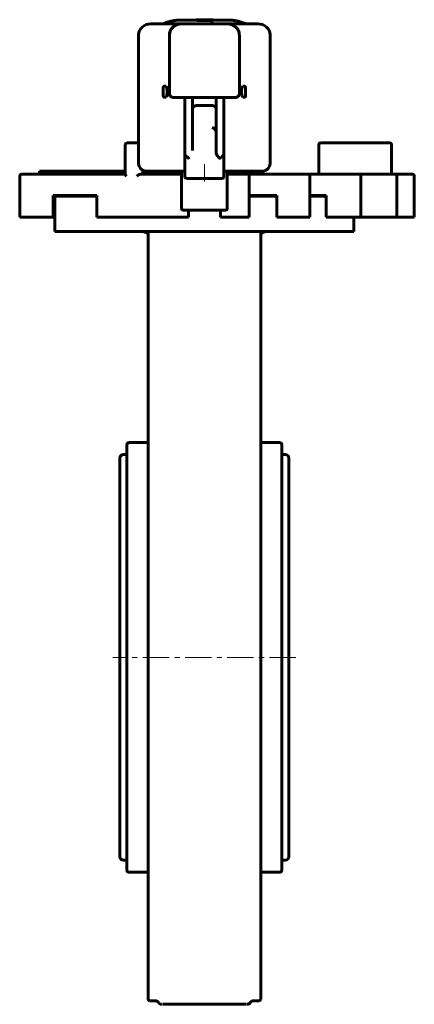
# Model space of a CAD drawing. Header units: millimetres. Extents: x -56 to 56, y -140 to 140.
import ezdxf

# ---------------------------------------------------------------- set-up
doc = ezdxf.new("R2010")
doc.units = ezdxf.units.MM
doc.linetypes.add('K5LT_AXLED', pattern=[12, 7.5, -1.5, 1.5, -1.5])
doc.linetypes.add('K5LT_BASIC', pattern=[0])
doc.layers.add('Системный слой (1)', color=7, linetype='Continuous', true_color=0x6c6c6c)

# ---------------------------------------------------------------- blocks, each defined once
blk = doc.blocks.new('U0')
at = {"layer": 'Системный слой (1)', "color": 143, "linetype": 'K5LT_BASIC', "lineweight": 60, "true_color": 0x33acca}
for p, q in [((-27.58, 6.5), (-27.58, 10.9)), ((-27.58, -41.3), (-27.58, 2.1))]:
    blk.add_line(p, q, dxfattribs=at)
blk = doc.blocks.new('U1')
at = {"layer": 'Системный слой (1)', "color": 143, "linetype": 'K5LT_BASIC', "lineweight": 60, "true_color": 0x33acca}
for p, q in [((-19.94, 96.8), (-9.13, 96.8)), ((1.97, 96.8), (12.77, 96.8))]:
    blk.add_line(p, q, dxfattribs=at)
blk = doc.blocks.new('U2')
at = {"layer": 'Системный слой (1)', "color": 143, "linetype": 'K5LT_BASIC', "lineweight": 60, "true_color": 0x33acca}
for p, q in [((-50.43, 96.8), (-48.05, 96.8)), ((-40.83, 96.8), (-37.43, 96.8))]:
    blk.add_line(p, q, dxfattribs=at)
blk = doc.blocks.new('U3')
at = {"layer": 'Системный слой (1)', "color": 143, "linetype": 'K5LT_BASIC', "lineweight": 60, "true_color": 0x33acca}
for p, q in [((20.42, -41.3), (20.42, 15.3)), ((20.42, -97.9), (20.42, -41.3))]:
    blk.add_line(p, q, dxfattribs=at)
blk = doc.blocks.new('U4')
at = {"layer": 'Системный слой (1)', "color": 143, "linetype": 'K5LT_BASIC', "lineweight": 60, "true_color": 0x33acca}
for p, q in [((8.1, 119.35), (8.1, 120.61)), ((8.1, 118.09), (8.1, 119.35))]:
    blk.add_line(p, q, dxfattribs=at)
blk = doc.blocks.new('U5')
at = {"layer": 'Системный слой (1)', "color": 143, "linetype": 'K5LT_BASIC', "lineweight": 60, "true_color": 0x33acca}
for p, q in [((36.72, 95.9), (36.15, 95.9)), ((40.6, 95.9), (40.26, 95.9))]:
    blk.add_line(p, q, dxfattribs=at)
blk = doc.blocks.new('U6')
at = {"layer": 'Системный слой (1)', "color": 143, "linetype": 'K5LT_BASIC', "lineweight": 60, "true_color": 0x33acca}
for p, q in [((7.01, 119.35), (7.1, 120.47)), ((7.1, 120.47), (7.32, 120.93)), ((7.1, 118.24), (7.01, 119.35)), ((7.32, 117.77), (7.1, 118.24))]:
    blk.add_line(p, q, dxfattribs=at)
blk = doc.blocks.new('U7')
at = {"layer": 'Системный слой (1)', "color": 143, "linetype": 'K5LT_BASIC', "lineweight": 60, "true_color": 0x33acca}
for p, q in [((-46.08, 89.7), (-34.14, 89.7)), ((9.12, 89.7), (17, 89.7)), ((26.43, 89.7), (31.02, 89.7))]:
    blk.add_line(p, q, dxfattribs=at)
blk = doc.blocks.new('U8')
at = {"layer": 'Системный слой (1)', "color": 143, "linetype": 'K5LT_BASIC', "lineweight": 60, "true_color": 0x33acca}
for p, q in [((-19.08, -138.8), (-17.45, -138.8)), ((10.07, -138.8), (11.92, -138.8))]:
    blk.add_line(p, q, dxfattribs=at)
blk = doc.blocks.new('U9')
at = {"layer": 'Системный слой (1)', "color": 143, "linetype": 'K5LT_BASIC', "lineweight": 60, "true_color": 0x33acca}
for p, q in [((-26.58, 16.3), (-25.58, 16.3)), ((18.42, 16.3), (19.42, 16.3))]:
    blk.add_line(p, q, dxfattribs=at)
blk = doc.blocks.new('U10')
at = {"layer": 'Системный слой (1)', "color": 143, "linetype": 'K5LT_BASIC', "lineweight": 60, "true_color": 0x33acca}
for p, q in [((-26.58, -98.9), (-25.58, -98.9)), ((18.42, -98.9), (19.42, -98.9))]:
    blk.add_line(p, q, dxfattribs=at)
blk = doc.blocks.new('U11')
at = {"layer": 'Системный слой (1)', "color": 143, "linetype": 'K5LT_BASIC', "lineweight": 60, "true_color": 0x33acca}
for p, q in [((-14.49, 120.93), (-14.27, 120.47)), ((-14.27, 120.47), (-14.18, 119.35)), ((-14.27, 118.24), (-14.49, 117.77)), ((-14.18, 119.35), (-14.27, 118.24))]:
    blk.add_line(p, q, dxfattribs=at)
blk = doc.blocks.new('U12')
at = {"layer": 'Системный слой (1)', "color": 143, "linetype": 'K5LT_BASIC', "lineweight": 60, "true_color": 0x33acca}
for p, q in [((18.42, -41.3), (18.42, 19.2)), ((18.42, -101.8), (18.42, -41.3))]:
    blk.add_line(p, q, dxfattribs=at)

msp = doc.modelspace()

# ---------------------------------------------------------------- linework, layer by layer
at = {"layer": 'Системный слой (1)', "color": 143, "linetype": 'K5LT_BASIC', "lineweight": 60, "true_color": 0x33acca}
for p, q in [((-10.11, 138.65), (-18.77, 138.65)), ((-5.86, 139.7), (-10.31, 139.7)), ((-10.01, 138.65), (-10.11, 138.65)), ((2.84, 138.65), (-10.01, 138.65)), ((-5.86, 139.79), (-5.86, 139.68)), ((-5.27, 139.8), (-5.79, 139.8)), ((-5.43, 139.69), (-5.43, 139.59)), ((-5.34, 139.8), (-5.27, 139.8)), ((-5.27, 139.8), (-4.95, 139.8)), ((-4.95, 139.8), (-4, 139.8)), ((-4, 139.8), (-1.09, 139.8)), ((3.14, 139.7), (-1.23, 139.7)), ((-1.09, 139.8), (-1.09, 139.7)), ((-1.09, 139.6), (-1.09, 139.69)), ((-1.09, 139.6), (-1.09, 139.49)), ((2.95, 138.65), (2.84, 138.65)), ((11.61, 138.65), (2.95, 138.65)), ((-22.28, 135.49), (-22.28, 98.9)), ((-13.51, 135.49), (-13.51, 118.77)), ((6.35, 118.77), (6.35, 135.49)), ((15.11, 98.9), (15.11, 135.49)), ((-15.27, 120.61), (-15.27, 118.09)), ((-14.49, 120.93), (-14.91, 120.93)), ((7.75, 120.93), (7.32, 120.93)), ((-14.49, 117.77), (-14.91, 117.77)), ((-12.35, 117.72), (-12.34, 117.72)), ((-12.34, 117.72), (-10.01, 117.72)), ((-12.34, 117.72), (-10.01, 117.72)), ((-10.01, 117.72), (-8.84, 117.72)), ((-9.13, 101.63), (-9.13, 117.72)), ((-8.84, 117.72), (1.68, 117.72)), ((-6.94, 114.36), (-6.94, 117.72)), ((-0.22, 117.72), (-0.22, 114.36)), ((1.68, 117.72), (2.84, 117.72)), ((1.97, 117.72), (1.97, 101.63)), ((2.84, 117.72), (5.18, 117.72)), ((2.84, 117.72), (5.18, 117.72)), ((5.18, 117.72), (5.19, 117.72)), ((7.75, 117.77), (7.32, 117.77)), ((-1.39, 115.41), (-5.77, 115.41)), ((-6.94, 114.36), (-6.94, 108.16)), ((-6.94, 111.88), (-6.94, 111.82)), ((-0.22, 107.85), (-0.22, 114.36)), ((-0.22, 111.82), (-0.22, 111.88)), ((-6.94, 108.16), (-6.94, 102.64)), ((-0.22, 102.06), (-0.22, 107.85)), ((-26.08, 104.3), (-26.08, 95.87)), ((-25.41, 104.8), (-25.58, 104.8)), ((-22.41, 104.8), (-25.41, 104.8)), ((-22.28, 104.8), (-22.41, 104.8)), ((28.92, 104.3), (28.92, 95.9)), ((48.63, 104.8), (29.42, 104.8)), ((49.13, 104.8), (48.63, 104.8)), ((49.63, 95.9), (49.63, 104.3)), ((-9.13, 101.63), (-9.13, 95.03)), ((1.97, 95.03), (1.97, 101.63)), ((-56.08, 95.4), (-56.08, 83.7)), ((-38.02, 95.9), (-55.58, 95.9)), ((-50.43, 95.9), (-50.43, 96.8)), ((-48.05, 96.8), (-47.99, 96.8)), ((-48.05, 95.9), (-48.05, 96.8)), ((-47.99, 96.8), (-45.62, 96.8)), ((-47.99, 95.9), (-47.99, 96.8)), ((-45.62, 96.8), (-43.33, 96.8)), ((-43.33, 96.8), (-42.64, 96.8)), ((-43.33, 95.9), (-43.33, 96.8)), ((-42.64, 95.9), (-42.64, 96.8)), ((-42.64, 96.8), (-42.58, 96.8)), ((-42.58, 95.9), (-42.58, 96.8)), ((-42.58, 96.8), (-40.83, 96.8)), ((-40.83, 95.9), (-40.83, 96.8)), ((-26.08, 95.9), (-38.02, 95.9)), ((-37.43, 95.9), (-37.43, 96.8)), ((-37.43, 96.8), (-34.57, 96.8)), ((-34.57, 95.9), (-34.57, 96.8)), ((-34.57, 96.8), (-33.82, 96.8)), ((-33.82, 95.9), (-33.82, 96.8)), ((-33.82, 96.8), (-28.22, 96.8)), ((-28.22, 95.9), (-28.22, 96.8)), ((-28.22, 96.8), (-26.81, 96.8)), ((-26.81, 95.9), (-26.81, 96.8)), ((-26.81, 96.8), (-26.08, 96.8)), ((-16.31, 95.9), (-21.76, 95.9)), ((-21.08, 95.9), (-21.08, 97.07)), ((-21.08, 96.8), (-20.6, 96.8)), ((-20.6, 95.9), (-20.6, 96.8)), ((-16.06, 95.9), (-16.31, 95.9)), ((-10.42, 95.9), (-16.06, 95.9)), ((-16.04, 95.9), (-16.04, 96.8)), ((-13.45, 95.9), (-13.45, 96.8)), ((-12.01, 95.9), (-12.01, 96.8)), ((-11.08, 95.9), (-11.08, 96.8)), ((-10.08, 95.9), (-10.42, 95.9)), ((-10.08, 96.8), (-10.08, 86.2)), ((2.92, 86.2), (2.92, 96.8)), ((3.26, 95.9), (2.92, 95.9)), ((8.19, 95.9), (3.26, 95.9)), ((3.92, 95.9), (3.92, 96.8)), ((4.87, 95.9), (4.87, 96.8)), ((5.94, 95.9), (5.94, 96.8)), ((8.84, 95.9), (8.19, 95.9)), ((8.62, 95.9), (8.19, 95.9)), ((8.58, 95.9), (8.58, 96.8)), ((16.04, 95.9), (8.84, 95.9)), ((9.12, 95.4), (9.12, 83.7)), ((17.95, 95.9), (16.04, 95.9)), ((20.53, 95.9), (17.95, 95.9)), ((21.2, 95.9), (20.53, 95.9)), ((25.66, 95.9), (21.2, 95.9)), ((29.96, 95.9), (25.66, 95.9)), ((25.93, 95.9), (25.66, 95.9)), ((26.43, 95.4), (26.43, 83.7)), ((31.99, 95.9), (29.96, 95.9)), ((36.02, 95.9), (31.99, 95.9)), ((36.15, 95.9), (36.02, 95.9)), ((36.72, 95.9), (36.02, 95.9)), ((40.26, 95.9), (36.72, 95.9)), ((40.4, 95.9), (40.26, 95.9)), ((42.56, 95.9), (40.6, 95.9)), ((40.9, 95.4), (40.9, 83.7)), ((47.63, 95.9), (42.56, 95.9)), ((48.3, 95.9), (47.63, 95.9)), ((48.3, 95.9), (47.63, 95.9)), ((50.57, 95.9), (48.3, 95.9)), ((50.62, 95.9), (50.57, 95.9)), ((54.22, 95.9), (50.57, 95.9)), ((55.16, 95.9), (50.62, 95.9)), ((51.12, 95.4), (51.12, 83.7)), ((54.79, 95.9), (54.22, 95.9)), ((55.58, 95.9), (54.79, 95.9)), ((55.58, 95.9), (55.58, 95.9)), ((55.58, 95.9), (55.58, 95.9)), ((56.08, 95.4), (56.08, 83.7)), ((0.8, 94.72), (-7.96, 94.72)), ((-46.58, 89.9), (-38.35, 89.9)), ((-46.58, 83.7), (-46.58, 89.9)), ((-46.08, 89.7), (-46.08, 79.7)), ((-38.35, 89.9), (-34.14, 89.9)), ((-34.14, 89.9), (-34.14, 83.7)), ((9.12, 89.9), (16.23, 89.9)), ((16.23, 89.9), (17, 89.9)), ((17, 89.9), (17, 83.7)), ((26.43, 89.9), (30.29, 89.9)), ((30.29, 89.9), (31.02, 89.9)), ((31.02, 89.9), (31.02, 83.7)), ((-9.58, 85.7), (-9.08, 85.7)), ((-9.08, 85.7), (1.92, 85.7)), ((-8.13, 83.7), (-8.13, 85.7)), ((0.97, 85.7), (0.97, 83.7)), ((1.92, 85.7), (2.42, 85.7)), ((-46.58, 83.7), (-56.08, 83.7)), ((-16.64, 83.7), (-34.14, 83.7)), ((-16.64, 83.7), (-16.14, 83.7)), ((-10.5, 83.7), (-16.14, 83.7)), ((-10.5, 83.7), (-9.36, 83.7)), ((-8.47, 83.7), (-9.36, 83.7)), ((-8.47, 83.7), (-8.13, 83.7)), ((0.97, 83.7), (1.3, 83.7)), ((2.19, 83.7), (1.3, 83.7)), ((2.19, 83.7), (3.33, 83.7)), ((8.27, 83.7), (3.33, 83.7)), ((8.27, 83.7), (9.12, 83.7)), ((17, 83.7), (17.5, 83.7)), ((20.08, 83.7), (17.5, 83.7)), ((20.08, 83.7), (21.43, 83.7)), ((25.88, 83.7), (21.43, 83.7)), ((25.88, 83.7), (26.43, 83.7)), ((31.02, 83.7), (31.64, 83.7)), ((35.66, 83.7), (31.64, 83.7)), ((35.66, 83.7), (37.08, 83.7)), ((40.61, 83.7), (37.08, 83.7)), ((38.92, 83.7), (38.92, 79.7)), ((40.61, 83.7), (40.9, 83.7)), ((41.02, 83.7), (40.9, 83.7)), ((41.02, 83.7), (42.33, 83.7)), ((47.4, 83.7), (42.33, 83.7)), ((47.4, 83.7), (48.74, 83.7)), ((51.01, 83.7), (48.74, 83.7)), ((51.01, 83.7), (51.12, 83.7)), ((54.14, 83.7), (51.12, 83.7)), ((54.14, 83.7), (55.29, 83.7)), ((56.07, 83.7), (55.29, 83.7)), ((56.07, 83.7), (56.08, 83.7)), ((38.92, 79.7), (-46.08, 79.7)), ((-19.58, 79.7), (-19.58, 22.38)), ((12.42, 22.38), (12.42, 79.7)), ((12.42, 28.81), (12.42, 78.93)), ((12.42, 52.7), (12.42, 55.7)), ((-19.58, 22.38), (-19.58, 21.59)), ((12.42, 21.59), (12.42, 22.38)), ((-19.58, 19.7), (-25.08, 19.7)), ((-19.58, 21.59), (-19.58, -138.3)), ((12.42, -138.3), (12.42, 21.59)), ((17.92, 19.7), (12.42, 19.7)), ((-25.58, 19.2), (-25.58, -101.8)), ((-27.58, 15.3), (-27.58, -97.9)), ((20.42, 10.9), (20.42, -31.29)), ((-19.58, -102.3), (-25.08, -102.3)), ((17.92, -102.3), (12.42, -102.3)), ((-15.76, -139.8), (-15.76, -139.8)), ((-15.48, -139.8), (8.42, -139.8))]:
    msp.add_line(p, q, dxfattribs=at)
at = {"layer": 'Системный слой (1)', "color": 30, "linetype": 'K5LT_AXLED', "lineweight": 18, "true_color": 0xff8000}
for p, q in [((-3.58, 93.9), (-3.58, 98.8)), ((22.42, -41.3), (-29.58, -41.3))]:
    msp.add_line(p, q, dxfattribs=at)
at = {"layer": 'Системный слой (1)', "color": 143, "linetype": 'K5LT_BASIC', "lineweight": 60, "true_color": 0x33acca}
for centre, radius, start, end in [((-25.58, 104.3), 0.5, 90, 180), ((29.42, 104.3), 0.5, 90, 180), ((-55.58, 95.4), 0.5, 90, 180), ((-9.58, 86.2), 0.5, 180, 270), ((2.42, 86.2), 0.5, 270, 0), ((-21.58, 76.7), 3, 48.1897, 90), ((14.42, 76.7), 3, 90, 131.8103), ((-25.08, 19.2), 0.5, 90, 180), ((17.92, 19.2), 0.5, 0, 90), ((-26.58, 15.3), 1, 90, 180), ((19.42, 15.3), 1, 0, 90), ((-26.58, -97.9), 1, 180, 270), ((19.42, -97.9), 1, 270, 0), ((-25.08, -101.8), 0.5, 180, 270), ((17.92, -101.8), 0.5, 270, 0), ((-19.08, -138.3), 0.5, 180, 270), ((11.92, -138.3), 0.5, 270, 0)]:
    msp.add_arc(centre, radius, start, end, dxfattribs=at)
for centre, major_axis, ratio, start_param, end_param in [((-18.77, 135.49), (-3.5, 0), 0.9, 4.712389, 6.283185), ((-10.01, 135.49), (-3.5, 0), 0.9, 4.712389, 6.283185), ((2.84, 135.49), (-3.5, 0), 0.9, 3.141593, 4.712389), ((11.61, 135.49), (-3.5, 0), 0.9, 3.141593, 4.712389), ((-12.34, 118.77), (-1.17, 0), 0.9, 0, 1.570796), ((5.18, 118.77), (1.17, 0), 0.9, 4.712389, 6.283185), ((-1.39, 108.16), (-1.04, 0.73), 0.724696, 3.61338, 5.184177), ((-7.96, 100.63), (1.16, -1.04), 0.149832, 3.274989, 4.720457), ((0.8, 100.63), (-1.16, -1.04), 0.149832, 1.562728, 3.008197), ((-19.94, 98.9), (-2.34, 0), 0.9, 0, 1.387516), ((12.77, 98.9), (2.34, 0), 0.9, 4.895669, 6.283185), ((-19.94, 98.9), (-2.34, 0), 0.9, 1.387516, 1.570796), ((12.77, 98.9), (2.34, 0), 0.9, 4.712389, 4.895669), ((-7.96, 95.03), (1.17, 0), 0.265242, 3.141593, 4.712389), ((0.8, 95.03), (1.17, 0), 0.265242, 4.712389, 6.283185)]:
    msp.add_ellipse(centre, major_axis=major_axis, ratio=ratio, start_param=start_param, end_param=end_param, dxfattribs=at)
for points, knots in [([(-15.27, 138.65), (-15.26, 138.65), (-15.26, 138.65), (-15.26, 138.65), (-15.26, 138.65), (-15.26, 138.65), (-15.26, 138.65), (-15.26, 138.65), (-15.26, 138.65), (-15.26, 138.65), (-15.25, 138.65), (-15.25, 138.65), (-15.25, 138.65), (-15.24, 138.66), (-15.24, 138.66), (-15.22, 138.66), (-15.22, 138.67), (-15.2, 138.67), (-15.19, 138.68), (-15.16, 138.69), (-15.14, 138.7), (-15.1, 138.72), (-15.08, 138.73), (-15, 138.76), (-14.96, 138.78), (-14.84, 138.83), (-14.77, 138.86), (-14.6, 138.92), (-14.5, 138.96), (-14.24, 139.05), (-14.08, 139.1), (-13.76, 139.2), (-13.59, 139.25), (-13.27, 139.34), (-13.1, 139.38), (-12.77, 139.45), (-12.6, 139.48), (-12.26, 139.54), (-12.09, 139.57), (-11.75, 139.61), (-11.58, 139.63), (-11.24, 139.66), (-11.07, 139.68), (-10.75, 139.69), (-10.59, 139.7), (-10.4, 139.7), (-10.35, 139.7), (-10.31, 139.7), (-10.31, 139.7), (-10.31, 139.7)], [0, 0, 0, 0, 0.005946, 0.005946, 0.011891, 0.011891, 0.023783, 0.023783, 0.04162, 0.04162, 0.065403, 0.065403, 0.112969, 0.112969, 0.184318, 0.184318, 0.279464, 0.279464, 0.469738, 0.469738, 0.75514, 0.75514, 1.135915, 1.135915, 1.89717, 1.89717, 3.038905, 3.038905, 4.564647, 4.564647, 7.044216, 7.044216, 9.538557, 9.538557, 12.044233, 12.044233, 14.557687, 14.557687, 17.075277, 17.075277, 19.593309, 19.593309, 22.108076, 22.108076, 24.344675, 24.344675, 24.988426, 24.988426, 24.993304, 24.993304, 24.993304, 24.993304]), ([(-10.01, 138.65), (-10.02, 138.65), (-10.03, 138.65), (-10.05, 138.65), (-10.07, 138.65), (-10.1, 138.65), (-10.11, 138.64), (-10.15, 138.64), (-10.17, 138.64), (-10.23, 138.64), (-10.28, 138.64), (-10.34, 138.63), (-10.35, 138.63), (-10.43, 138.62), (-10.48, 138.62), (-10.59, 138.6), (-10.64, 138.59), (-10.71, 138.58), (-10.72, 138.58), (-10.85, 138.56), (-10.96, 138.53), (-11.21, 138.46), (-11.34, 138.41), (-11.6, 138.3), (-11.73, 138.24), (-11.98, 138.1), (-12.1, 138.03), (-12.3, 137.88), (-12.39, 137.81), (-12.52, 137.69), (-12.57, 137.64), (-12.67, 137.55), (-12.71, 137.5), (-12.84, 137.35), (-12.92, 137.25), (-13.05, 137.06), (-13.11, 136.97), (-13.17, 136.86), (-13.18, 136.84), (-13.21, 136.77), (-13.24, 136.72), (-13.3, 136.59), (-13.33, 136.5), (-13.4, 136.29), (-13.43, 136.17), (-13.48, 135.93), (-13.5, 135.8), (-13.51, 135.62), (-13.51, 135.55), (-13.51, 135.49)], [0, 0, 0, 0, 0.11059, 0.11059, 0.287533, 0.287533, 0.437271, 0.437271, 0.707782, 0.707782, 1.190808, 1.190808, 1.395372, 1.395372, 2.02198, 2.02198, 2.648588, 2.648588, 2.774839, 2.774839, 4.154306, 4.154306, 5.734604, 5.734604, 7.355702, 7.355702, 8.981188, 8.981188, 10.238614, 10.238614, 11.042569, 11.042569, 11.794247, 11.794247, 13.296371, 13.296371, 14.45264, 14.45264, 14.757543, 14.757543, 15.354296, 15.354296, 16.43258, 16.43258, 17.86327, 17.86327, 19.28397, 19.28397, 20, 20, 20, 20]), ([(-5.86, 139.79), (-5.86, 139.77), (-5.8, 139.75), (-5.69, 139.73), (-5.63, 139.72), (-5.51, 139.7), (-5.47, 139.7), (-5.43, 139.69)], [-0.0842882, -0.0842882, -0.0842882, -0.0842882, -0.05331405, -0.05331405, -0.015268, -0.015268, 0, 0, 0, 0]), ([(-5.43, 139.59), (-5.57, 139.6), (-5.68, 139.62), (-5.83, 139.65), (-5.86, 139.67), (-5.86, 139.68)], [0, 0, 0, 0, 0.0535095, 0.0535095, 0.1135705, 0.1135705, 0.1135705, 0.1135705]), ([(-5.43, 139.69), (-5.24, 139.67), (-4.95, 139.66), (-4.58, 139.65), (-4.28, 139.65), (-4, 139.66)], [-0.09868518, -0.09868518, -0.09868518, -0.09868518, -0.07066763, -0.07066763, 0, 0, 0, 0]), ([(-4, 139.55), (-4.15, 139.55), (-4.3, 139.55), (-4.56, 139.55), (-4.66, 139.55), (-4.79, 139.55), (-4.81, 139.55), (-4.96, 139.55), (-5.25, 139.57), (-5.43, 139.59)], [0, 0, 0, 0, 0.03759635, 0.03759635, 0.06346921, 0.06346921, 0.0706917, 0.0706917, 0.09961066, 0.09961066, 0.09961066, 0.09961066]), ([(-4.95, 139.75), (-5.09, 139.75), (-5.19, 139.76), (-5.28, 139.78), (-5.3, 139.78), (-5.33, 139.79), (-5.33, 139.79), (-5.33, 139.8)], [-0.07048268, -0.07048268, -0.07048268, -0.07048268, -0.04573663, -0.04573663, -0.01819385, -0.01819385, 0, 0, 0, 0]), ([(-5.33, 139.8), (-5.33, 139.8), (-5.32, 139.8), (-5.3, 139.8), (-5.3, 139.8), (-5.29, 139.8), (-5.28, 139.8), (-5.27, 139.8), (-5.27, 139.8), (-5.27, 139.8)], [-0.10866458, -0.10866458, -0.10866458, -0.10866458, -0.07254718, -0.07254718, -0.06045773, -0.06045773, -0.05221833, -0.05221833, -0.0516796, -0.0516796, -0.0516796, -0.0516796]), ([(-4.02, 139.74), (-4.09, 139.74), (-4.15, 139.74), (-4.27, 139.73), (-4.32, 139.73), (-4.41, 139.73), (-4.44, 139.73), (-4.49, 139.73), (-4.51, 139.73), (-4.53, 139.74), (-4.54, 139.74), (-4.56, 139.74), (-4.56, 139.74), (-4.68, 139.74), (-4.79, 139.74), (-4.91, 139.74), (-4.93, 139.74), (-4.95, 139.75)], [-0.0571659, -0.0571659, -0.0571659, -0.0571659, -0.0524816, -0.0524816, -0.0467412, -0.0467412, -0.04261713, -0.04261713, -0.03907528, -0.03907528, -0.03715158, -0.03715158, -0.03620811, -0.03620811, -0.00513299, -0.00513299, 0, 0, 0, 0]), ([(2.84, 138.65), (2.85, 138.65), (2.86, 138.65), (2.87, 138.65), (2.88, 138.65), (2.9, 138.65), (2.91, 138.65), (2.96, 138.64), (2.98, 138.64), (3.07, 138.64), (3.13, 138.64), (3.29, 138.62), (3.4, 138.61), (3.64, 138.57), (3.76, 138.54), (4.01, 138.47), (4.14, 138.43), (4.4, 138.32), (4.52, 138.26), (4.77, 138.13), (4.89, 138.05), (5.1, 137.91), (5.19, 137.84), (5.34, 137.71), (5.4, 137.65), (5.49, 137.56), (5.53, 137.52), (5.65, 137.38), (5.74, 137.28), (5.87, 137.08), (5.93, 136.99), (6, 136.87), (6.01, 136.85), (6.04, 136.79), (6.06, 136.75), (6.11, 136.63), (6.15, 136.55), (6.22, 136.35), (6.25, 136.23), (6.31, 135.99), (6.33, 135.87), (6.34, 135.66), (6.35, 135.58), (6.35, 135.49)], [0, 0, 0, 0, 0.065046, 0.065046, 0.130092, 0.130092, 0.260184, 0.260184, 0.520368, 0.520368, 1.040737, 1.040737, 2.056702, 2.056702, 3.18977, 3.18977, 4.448444, 4.448444, 5.741591, 5.741591, 7.04343, 7.04343, 8.070312, 8.070312, 8.832897, 8.832897, 9.320384, 9.320384, 10.52526, 10.52526, 11.534038, 11.534038, 11.74596, 11.74596, 12.166362, 12.166362, 12.942874, 12.942874, 14.089373, 14.089373, 15.227597, 15.227597, 16, 16, 16, 16]), ([(-13.54, 118.77), (-13.53, 118.31), (-13.13, 117.86), (-12.55, 117.74), (-12.48, 117.73), (-12.41, 117.72)], [-0.0004607, -0.0004607, -0.0004607, -0.0004607, 0.1353195, 0.1353195, 0.1536274, 0.1536274, 0.1536274, 0.1536274]), ([(6.37, 118.77), (6.36, 118.31), (5.97, 117.86), (5.39, 117.74), (5.32, 117.73), (5.25, 117.72)], [-0.1539376, -0.1539376, -0.1539376, -0.1539376, -0.01829, -0.01829, 0, 0, 0, 0]), ([(-0.22, 102.06), (-0.22, 101.77), (-0.1, 101.46), (0.26, 100.93), (0.54, 100.67), (0.8, 100.44)], [0.5055322, 0.5055322, 0.5055322, 0.5055322, 0.5909117, 0.5909117, 0.682298, 0.682298, 0.682298, 0.682298]), ([(-26.08, 95.87), (-26.08, 95.87), (-26.08, 95.86), (-26.08, 95.84), (-26.07, 95.81), (-26.02, 95.72), (-25.98, 95.66), (-25.88, 95.53), (-25.81, 95.46), (-25.74, 95.4)], [0.28666439, 0.28666439, 0.28666439, 0.28666439, 0.28989306, 0.28989306, 0.3125634, 0.3125634, 0.3458278, 0.3458278, 0.37909221, 0.37909221, 0.37909221, 0.37909221]), ([(-22.74, 95.4), (-22.7, 95.44), (-22.63, 95.5), (-22.52, 95.58), (-22.44, 95.64), (-22.34, 95.71), (-22.26, 95.75), (-22.17, 95.8), (-22.07, 95.84), (-21.95, 95.88), (-21.85, 95.89), (-21.79, 95.9), (-21.76, 95.9)], [0, 0, 0, 0, 2.595627, 3.389679, 4.837821, 6.113982, 7.273689, 8.226672, 9.439857, 10.773937, 12.240965, 13, 13, 13, 13]), ([(-19.94, 96.8), (-19.96, 96.8), (-19.99, 96.8), (-20.03, 96.8), (-20.06, 96.8), (-20.1, 96.8), (-20.13, 96.8), (-20.15, 96.81), (-20.16, 96.81), (-20.17, 96.81), (-20.17, 96.81), (-20.19, 96.81), (-20.19, 96.81), (-20.22, 96.81), (-20.23, 96.81), (-20.26, 96.82), (-20.28, 96.82), (-20.29, 96.82)], [0, 0, 0, 0, 3.193248, 3.193248, 6.386495, 6.386495, 9.461451, 9.461451, 10.187977, 10.187977, 10.753046, 10.753046, 11.883185, 11.883185, 14.062735, 14.062735, 15.966238, 15.966238, 15.966238, 15.966238]), ([(13.13, 96.82), (13.12, 96.82), (13.11, 96.82), (13.09, 96.82), (13.07, 96.81), (13.03, 96.81), (13.01, 96.81), (12.99, 96.81), (12.98, 96.81), (12.97, 96.81), (12.97, 96.8), (12.95, 96.8), (12.95, 96.8), (12.92, 96.8), (12.91, 96.8), (12.87, 96.8), (12.84, 96.8), (12.8, 96.8), (12.79, 96.8), (12.77, 96.8)], [0, 0, 0, 0, 0.835221, 0.835221, 3.177135, 3.177135, 6.101318, 6.101318, 6.827874, 6.827874, 7.39298, 7.39298, 8.523192, 8.523192, 10.702887, 10.702887, 13.880022, 13.880022, 15.885677, 15.885677, 15.885677, 15.885677]), ([(-16.63, -139.3), (-16.63, -139.3), (-16.63, -139.3), (-16.63, -139.3), (-16.63, -139.3), (-16.63, -139.3), (-16.63, -139.3), (-16.63, -139.3), (-16.63, -139.3), (-16.63, -139.3), (-16.63, -139.3), (-16.63, -139.29), (-16.63, -139.29), (-16.64, -139.28), (-16.64, -139.28), (-16.65, -139.27), (-16.65, -139.26), (-16.67, -139.23), (-16.68, -139.21), (-16.72, -139.17), (-16.75, -139.14), (-16.81, -139.08), (-16.84, -139.05), (-16.91, -138.99), (-16.94, -138.97), (-17.02, -138.92), (-17.06, -138.9), (-17.13, -138.87), (-17.17, -138.86), (-17.25, -138.83), (-17.29, -138.82), (-17.37, -138.81), (-17.41, -138.81), (-17.47, -138.8), (-17.48, -138.8), (-17.49, -138.8)], [0.001672, 0.001672, 0.001672, 0.001672, 0.002318, 0.002318, 0.016112, 0.016112, 0.037962, 0.037962, 0.078793, 0.078793, 0.157586, 0.157586, 0.312304, 0.312304, 0.616001, 0.616001, 1.211919, 1.211919, 2.380806, 2.380806, 4.672678, 4.672678, 7.200098, 7.200098, 9.714189, 9.714189, 12.168954, 12.168954, 14.438322, 14.438322, 16.967141, 16.967141, 19.198069, 19.198069, 19.999283, 19.999283, 19.999283, 19.999283]), ([(-16.63, -139.3), (-16.61, -139.33), (-16.6, -139.35), (-16.56, -139.41), (-16.53, -139.44), (-16.47, -139.51), (-16.44, -139.54), (-16.37, -139.6), (-16.34, -139.62), (-16.26, -139.67), (-16.23, -139.69), (-16.15, -139.73), (-16.1, -139.74), (-16.02, -139.77), (-15.98, -139.78), (-15.89, -139.8), (-15.84, -139.8), (-15.79, -139.8), (-15.77, -139.8), (-15.76, -139.8)], [3.238014, 3.238014, 3.238014, 3.238014, 4.620029, 4.620029, 6.888914, 6.888914, 9.15073, 9.15073, 11.353042, 11.353042, 13.540852, 13.540852, 15.797256, 15.797256, 18.074469, 18.074469, 20.332687, 20.332687, 20.997659, 20.997659, 20.997659, 20.997659]), ([(9.45, -139.33), (9.43, -139.36), (9.41, -139.38), (9.37, -139.44), (9.34, -139.47), (9.28, -139.54), (9.24, -139.57), (9.18, -139.62), (9.14, -139.64), (9.07, -139.69), (9.03, -139.71), (8.95, -139.74), (8.9, -139.75), (8.82, -139.78), (8.77, -139.79), (8.69, -139.8), (8.64, -139.8), (8.6, -139.8)], [3.650307, 3.650307, 3.650307, 3.650307, 5.081273, 5.081273, 7.243486, 7.243486, 9.386227, 9.386227, 11.463077, 11.463077, 13.567335, 13.567335, 15.723417, 15.723417, 17.884426, 17.884426, 19.999256, 19.999256, 19.999256, 19.999256]), ([(9.46, -139.3), (9.46, -139.3), (9.46, -139.3), (9.46, -139.3), (9.46, -139.3), (9.46, -139.3), (9.46, -139.3), (9.47, -139.3), (9.47, -139.3), (9.47, -139.29), (9.47, -139.29), (9.47, -139.28), (9.48, -139.28), (9.49, -139.27), (9.49, -139.26), (9.51, -139.23), (9.52, -139.22), (9.56, -139.17), (9.58, -139.14), (9.64, -139.08), (9.67, -139.05), (9.74, -138.99), (9.78, -138.97), (9.85, -138.92), (9.89, -138.9), (9.97, -138.87), (10, -138.86), (10.08, -138.83), (10.13, -138.82), (10.22, -138.81), (10.28, -138.8), (10.33, -138.8)], [0.005999, 0.005999, 0.005999, 0.005999, 0.016113, 0.016113, 0.037964, 0.037964, 0.078797, 0.078797, 0.157595, 0.157595, 0.31232, 0.31232, 0.616034, 0.616034, 1.211984, 1.211984, 2.380934, 2.380934, 4.672929, 4.672929, 7.200439, 7.200439, 9.714295, 9.714295, 12.168543, 12.168543, 14.43757, 14.43757, 16.966392, 16.966392, 19.999283, 19.999283, 19.999283, 19.999283])]:
    msp.add_open_spline(points, degree=3, knots=knots, dxfattribs=at)
for points in [[(-5.79, 139.8), (-5.84, 139.8), (-5.86, 139.8), (-5.86, 139.79)], [(-1.09, 139.69), (-2.1, 139.73), (-3.06, 139.74), (-4.02, 139.74)], [(-4, 139.66), (-3.05, 139.66), (-2.09, 139.65), (-1.09, 139.6)], [(-1.09, 139.49), (-2.09, 139.54), (-3.05, 139.56), (-4, 139.55)], [(-12.41, 117.72), (-12.39, 117.72), (-12.37, 117.72), (-12.35, 117.72)], [(5.19, 117.72), (5.21, 117.72), (5.23, 117.72), (5.25, 117.72)], [(-7.96, 100.32), (-8.01, 100.36), (-8.06, 100.4), (-8.11, 100.45)], [(0.8, 100.44), (0.86, 100.39), (0.88, 100.38), (0.94, 100.45)]]:
    msp.add_open_spline(points, degree=3, dxfattribs=at)
for points, weights in [([(8.1, 138.65), (5.76, 139.7), (3.14, 139.7)], [1, 0.973328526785, 1]), ([(-14.91, 120.93), (-15.27, 120.93), (-15.27, 120.61)], [1, 0.707106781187, 1]), ([(7.75, 120.93), (8.1, 120.93), (8.1, 120.61)], [1, 0.707106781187, 1]), ([(-14.91, 117.77), (-15.27, 117.77), (-15.27, 118.09)], [1, 0.707106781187, 1]), ([(7.75, 117.77), (8.1, 117.77), (8.1, 118.09)], [1, 0.707106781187, 1]), ([(-5.77, 115.41), (-6.94, 115.41), (-6.94, 114.36)], [1, 0.707106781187, 1]), ([(-0.22, 114.36), (-0.22, 115.41), (-1.39, 115.41)], [1, 0.707106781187, 1]), ([(49.13, 104.8), (49.63, 104.8), (49.63, 104.3)], [0.924963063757, 0.65404765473, 0.924963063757]), ([(8.62, 95.9), (9.12, 95.9), (9.12, 95.4)], [0.943665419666, 0.667272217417, 0.943665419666]), ([(25.93, 95.9), (26.43, 95.9), (26.43, 95.4)], [0.874965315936, 0.618693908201, 0.874965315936]), ([(40.4, 95.9), (40.9, 95.9), (40.9, 95.4)], [0.853553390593, 0.603553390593, 0.853553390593]), ([(50.62, 95.9), (51.12, 95.9), (51.12, 95.4)], [0.874965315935, 0.6186939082, 0.874965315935]), ([(55.58, 95.9), (56.08, 95.9), (56.08, 95.4)], [0.943665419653, 0.667272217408, 0.943665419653]), ([(55.58, 95.9), (56.08, 95.9), (56.08, 95.4)], [0.943665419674, 0.667272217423, 0.943665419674])]:
    msp.add_rational_spline(points, weights, degree=2, dxfattribs=at)

# ---------------------------------------------------------------- block references
at = {"layer": 'Системный слой (1)'}
for name in ['U11', 'U6', 'U4', 'U2', 'U1', 'U5', 'U7', 'U12', 'U9', 'U3', 'U0', 'U10', 'U8']:
    msp.add_blockref(name, (0, 0), dxfattribs=at)

doc.saveas('drawing.dxf')
